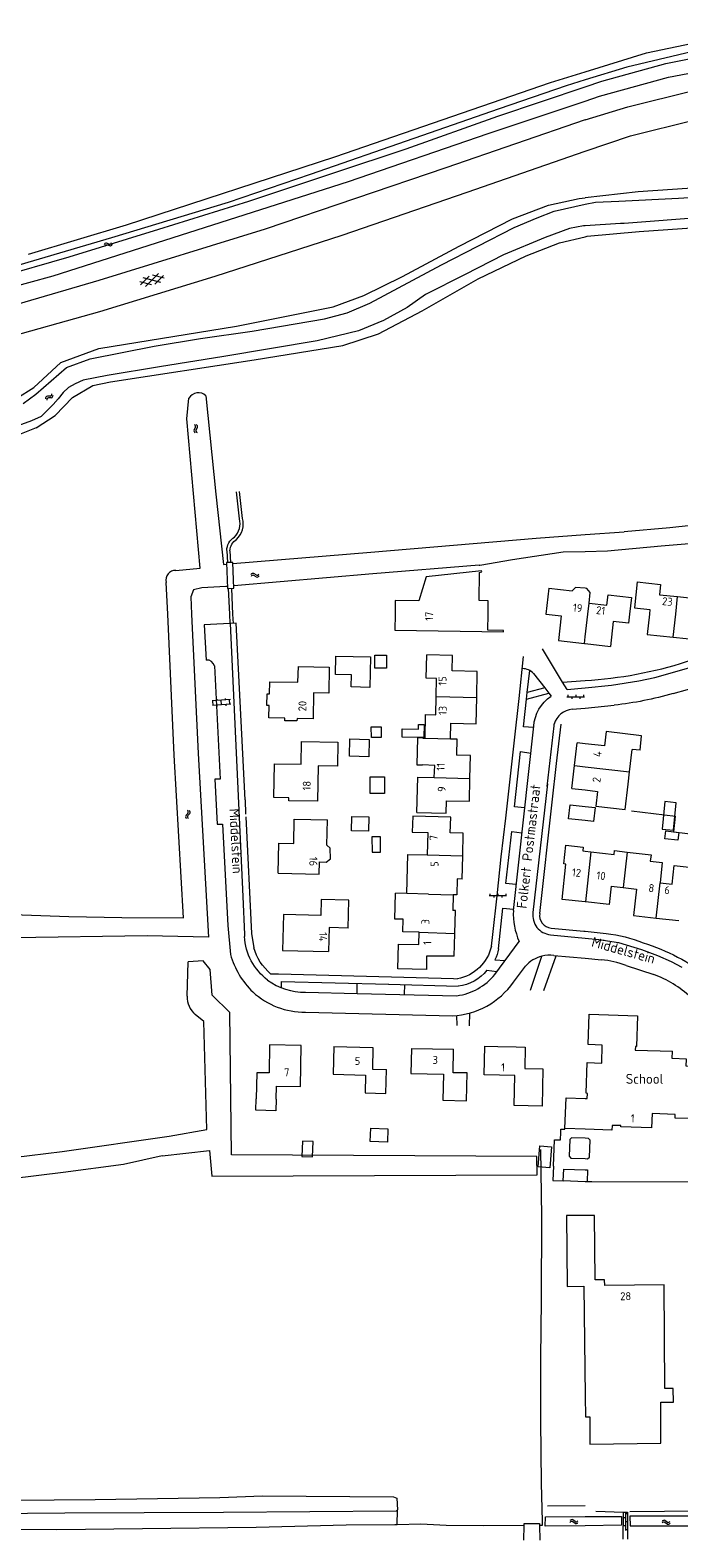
# Model space of a CAD drawing. Header units: metres. Extents: x 157366 to 159470, y 577030 to 578469.
# Tile 25 of 35: x 158861 to 159023, y 577269 to 577646. Entities that reach past the tile are written whole.
import ezdxf

# ---------------------------------------------------------------- set-up
doc = ezdxf.new("R2010")
doc.units = ezdxf.units.M
doc.header["$MEASUREMENT"] = 0
for name, color, linetype, lineweight in [('Gbkn_B01_hoofdgebouw', 1, 'Continuous', 18), ('Gbkn_B02_bijgebouw', 1, 'Continuous', 18), ('Gbkn_B04_kunstwerk', 252, 'Continuous', 18), ('Gbkn_B07_tussenmuur', 252, 'Continuous', 18), ('Gbkn_B11_dakrand', 1, 'Continuous', 18), ('Gbkn_B14_dakrand bijgebouw', 1, 'Continuous', 18), ('Gbkn_S01_gesloten verharding (k)', 252, 'Continuous', 18), ('Gbkn_S02_open verharding', 252, 'Continuous', 18), ('Gbkn_S05_water', 252, 'Continuous', 18), ('Gbkn_T02_raster', 252, 'Continuous', 18), ('Gbkn_T05_schutting', 252, 'Continuous', 18), ('Gbkn_T09_insteek sloot', 252, 'Continuous', 18), ('Gbkn_T20_overige afscheiding', 252, 'Continuous', 18), ('Gbkn_V00_kant verharding', 252, 'Continuous', 18), ('Gbkn_W00_kant water (FD)', 252, 'Continuous', 18), ('Gbkn_Z02_huisnummer', 252, 'Continuous', 18), ('Gbkn_Z06_straatnaam', 7, 'Continuous', 18), ('Gbkn_Z09_functieaanduiding', 252, 'Continuous', 18)]:
    doc.layers.add(name, color=color, linetype=linetype, lineweight=lineweight)
doc.styles.add('NLCS-ISO-M1000-T25', font='NLCS-ISO.ttf', dxfattribs={"height": 2.5})

msp = doc.modelspace()

# ---------------------------------------------------------------- linework, layer by layer
at = {"layer": 'Gbkn_B01_hoofdgebouw', "flags": 128}
for points in [[(158975.63, 577500), (158975.68, 577503.34), (158973.39, 577503.38), (158973.49, 577510.41), (158974.07, 577510.57), (158973.99, 577510.88)], [(158990.85, 577506.46), (158990.13, 577500.01), (158990.19, 577500)], [(158990.85, 577506.46), (158996.71, 577505.81)], [(159013, 577508.05), (159012.34, 577501.56), (159016.21, 577501.17), (159016.09, 577500)], [(159013, 577508.05), (159018.89, 577507.45)], [(159018.89, 577507.45), (159018.62, 577504.86), (159023.16, 577504.4)], [(159023.16, 577504.4), (159027.66, 577503.94), (159028.09, 577508.15)], [(158958.28, 577503.34), (158952.35, 577503.43), (158952.3, 577500)], [(159000.96, 577502.74), (159005.45, 577502.25), (159005.74, 577504.81), (159011.59, 577504.16), (159011.13, 577500)], [(158952.3, 577500), (158952.24, 577495.99)], [(158979.52, 577495.89), (158975.57, 577495.94), (158975.63, 577500)], [(158990.19, 577500), (158994, 577499.58), (158993.3, 577493.35)], [(159011.13, 577500), (159010.87, 577497.71), (159007.01, 577498.14), (159006.33, 577491.91)], [(159016.09, 577500), (159015.57, 577494.92)], [(158952.24, 577495.99), (158979.52, 577495.59), (158979.52, 577495.89)], [(159015.57, 577494.92), (159022.07, 577494.25)], [(158993.3, 577493.35), (158999.81, 577492.63)], [(158999.81, 577492.63), (159000, 577492.61)], [(159000, 577492.61), (159006.33, 577491.91)], [(159022.07, 577494.25), (159028.59, 577493.58)], [(158960.14, 577483.92), (158960.29, 577489.81)], [(158972.93, 577485.63), (158966.6, 577485.78), (158966.69, 577489.66), (158960.29, 577489.81)], [(158920.86, 577483.06), (158927.96, 577482.91), (158928.05, 577486.91), (158935.82, 577486.74), (158935.68, 577480.16), (158931.88, 577480.24), (158931.75, 577473.74)], [(158962.62, 577479.32), (158962.72, 577483.87), (158960.14, 577483.92)], [(158972.79, 577479.11), (158972.93, 577485.63)], [(158920.73, 577477.06), (158920.13, 577477.07), (158920.2, 577480.01), (158920.8, 577480)], [(158920.8, 577480), (158920.86, 577483.06)], [(158924.69, 577473.89), (158920.67, 577473.98), (158920.73, 577477.06)], [(158959.95, 577474.82), (158962.53, 577474.77), (158962.62, 577479.32)], [(158972.65, 577472.53), (158972.79, 577479.11)], [(158927.73, 577473.83), (158927.71, 577473.23), (158924.68, 577473.29), (158924.69, 577473.89)], [(158931.75, 577473.74), (158927.73, 577473.83)], [(158959.82, 577468.92), (158959.95, 577474.82)], [(158966.22, 577468.78), (158966.3, 577472.67), (158972.65, 577472.53)], [(158922.03, 577462.49), (158928.75, 577462.36), (158928.86, 577468.06), (158937.95, 577467.88), (158937.83, 577461.88), (158933.01, 577461.98), (158932.83, 577453.08), (158925.66, 577453.23), (158925.68, 577453.93), (158921.88, 577454)], [(158959.31, 577468.93), (158959.82, 577468.92)], [(158966.22, 577468.78), (158967.81, 577468.74), (158967.72, 577464.67)], [(159014.14, 577469.5), (159005.24, 577470.54), (159004.82, 577466.97), (159000, 577467.53)], [(159013.76, 577465.88), (159014.14, 577469.5)], [(158971.22, 577464.58), (158967.72, 577464.67)], [(158971.09, 577458.83), (158971.22, 577464.58)], [(158997.33, 577462.06), (158998.01, 577467.77)], [(159000, 577467.53), (158998.01, 577467.77)], [(159013.76, 577465.88), (159011.75, 577466.11)], [(158921.88, 577454), (158922.03, 577462.49)], [(158962.15, 577459.03), (158962.27, 577462.07), (158959.15, 577462.19)], [(158996.65, 577456.32), (158997.33, 577462.06)], [(158970.96, 577453.1), (158971.09, 577458.83)], [(159010.01, 577451.03), (159010.79, 577457.35)], [(158957.74, 577450.31), (158957.93, 577456.21)], [(158957.74, 577450.31), (158965.14, 577450.13), (158965.21, 577453.24), (158970.96, 577453.1)], [(158996.65, 577456.32), (159000, 577455.93)], [(159000, 577455.93), (159003.06, 577455.58), (159002.63, 577451.88), (159010.01, 577451.03)], [(158969.41, 577445.11), (158966.17, 577445.2), (158966.29, 577449.08), (158956.73, 577449.35), (158956.61, 577445.36), (158960.54, 577445.24)], [(158923.18, 577442.6), (158926.89, 577442.52), (158927.01, 577448.61)], [(158927.01, 577448.61), (158935.33, 577448.48)], [(158935.2, 577442.07), (158935.33, 577448.48)], [(158923.02, 577435.06), (158923.18, 577442.6)], [(158960.54, 577445.24), (158960.37, 577439.65)], [(158969.27, 577439.41), (158969.41, 577445.11)], [(158995.12, 577437.35), (158994.6, 577437.41), (158995.12, 577442.11), (158999.5, 577441.63), (158999.39, 577440.64), (159000, 577440.57)], [(158923.02, 577435.06), (158933.25, 577434.84), (158933.32, 577437.91)], [(158955.23, 577430), (158955.49, 577439.78), (158960.37, 577439.65)], [(158969.13, 577433.61), (158969.27, 577439.41)], [(159000, 577440.57), (159001.44, 577440.41)], [(159001.44, 577440.41), (159007.25, 577439.77), (159007.35, 577440.72)], [(159007.35, 577440.72), (159010.5, 577440.37)], [(159010.5, 577440.37), (159016.51, 577439.71), (159016.33, 577438.06)], [(159000, 577427.88), (158994.18, 577428.51), (158995.12, 577437.35)], [(159018.8, 577432.65), (159021.82, 577432.32), (159022.34, 577436.99), (159028.33, 577436.33), (159028.08, 577434.1), (159031.32, 577433.74)], [(158969.13, 577433.61), (158967.9, 577433.65), (158967.79, 577429.62), (158966.88, 577429.68)], [(159006.52, 577431.79), (159006.04, 577427.22), (159000.1, 577427.87)], [(159006.52, 577431.79), (159009.51, 577431.45)], [(159009.51, 577431.45), (159012.83, 577431.07)], [(159012.83, 577431.07), (159012.09, 577424.44)], [(158940.72, 577428.29), (158933.8, 577428.48), (158933.69, 577424.47), (158924.32, 577424.73), (158924.07, 577415.7)], [(158940.54, 577421.3), (158940.72, 577428.29)], [(158952.25, 577423.59), (158952.43, 577430.08)], [(158955.23, 577430), (158952.43, 577430.08)], [(158966.88, 577429.68), (158966.77, 577425.75)], [(159000.1, 577427.87), (159000, 577427.88)], [(158954.3, 577423.55), (158952.25, 577423.59)], [(158967.45, 577425.73), (158966.77, 577425.75)], [(158967.3, 577419.99), (158967.45, 577425.73)], [(159012.09, 577424.44), (159017.82, 577423.81)], [(159017.82, 577423.81), (159023.52, 577423.18)], [(158940.54, 577421.3), (158935.8, 577421.42), (158935.65, 577415.41)], [(158953.17, 577417.31), (158958.31, 577417.21), (158958.37, 577420.26)], [(158967.15, 577414.24), (158967.3, 577419.99)], [(158924.07, 577415.7), (158935.65, 577415.41)], [(158953.01, 577411.12), (158953.17, 577417.31)], [(158967.15, 577414.24), (158960.18, 577414.27), (158960.16, 577410.91), (158953.01, 577411.12)], [(159000.53, 577387.61), (159004.13, 577387.48), (159004.29, 577391.99), (159000.7, 577392.12), (159000.97, 577399.78), (159013.15, 577399.35), (159012.88, 577391.64), (159012.58, 577391.65), (159012.55, 577390.76), (159021.87, 577390.43)], [(158920.85, 577392.06), (158920.7, 577385.01), (158917.61, 577385.08), (158917.46, 577378.55)], [(158928.77, 577391.87), (158920.85, 577392.06)], [(158922.5, 577378.44), (158922.57, 577381.71), (158928.56, 577381.59), (158928.77, 577391.87)], [(158936.96, 577391.67), (158936.79, 577384.68), (158944.88, 577384.49), (158944.77, 577379.99)], [(158936.96, 577391.67), (158946.75, 577391.4)], [(158946.75, 577391.4), (158946.63, 577385.92), (158950.12, 577385.84)], [(158956.39, 577391.17), (158956.25, 577384.91), (158964.44, 577384.72), (158964.32, 577378.15)], [(158956.39, 577391.17), (158966.98, 577390.93)], [(158970.22, 577378.03), (158970.36, 577385.01), (158966.86, 577385.08), (158966.98, 577390.93)], [(158974.67, 577384.53), (158974.83, 577391.69), (158978.08, 577391.62), (158982.7, 577391.53), (158984.97, 577391.48)], [(158984.97, 577391.48), (158984.88, 577386.14), (158989.4, 577386.07), (158989.2, 577376.71), (158982.21, 577376.86), (158982.37, 577384.36), (158974.67, 577384.53)], [(159030.74, 577386.51), (159025.32, 577386.71), (159025.39, 577388.49), (159021.8, 577388.64), (159021.87, 577390.43)], [(158944.77, 577379.99), (158949.98, 577379.83), (158950.12, 577385.84)], [(159000.54, 577379.9), (159000.26, 577379.91), (159000.53, 577387.61)], [(159030.74, 577386.51), (159030.45, 577378.82), (159026.84, 577378.95), (159026.65, 577373.56), (159022.55, 577373.7), (159022.58, 577374.6), (159016.79, 577374.82), (159016.65, 577371.22), (159008.96, 577371.5), (159008.97, 577371.8)], [(158964.32, 577378.15), (158970.22, 577378.03)], [(159000, 577370.93), (158994.92, 577371.11), (158995.2, 577378.81), (159000, 577378.63)], [(159000, 577378.63), (159000.49, 577378.61), (159000.54, 577379.9)], [(159008.97, 577371.8), (159006.75, 577371.88), (159006.71, 577370.68), (159000, 577370.93)], [(159000, 577349.27), (158995.34, 577349.32), (158995.48, 577331.51), (158999.63, 577331.56)], [(159000, 577304.03), (159000.07, 577298.82), (159001.17, 577298.79), (159001.14, 577291.97), (159018.98, 577292.27), (159018.99, 577302.52), (159022.13, 577302.52), (159022.09, 577305.93), (159019.96, 577305.91), (159019.77, 577331.93), (159004.9, 577331.76), (159004.88, 577333.18), (159002.52, 577333.15), (159002.34, 577349.25), (159000, 577349.27)], [(158999.63, 577331.56), (159000, 577304.03)]]:
    msp.add_lwpolyline(points, dxfattribs=at)
at = {"layer": 'Gbkn_B02_bijgebouw', "flags": 128}
for points in [[(158995.85, 577448.73), (158996.24, 577452.23)], [(158996.24, 577452.23), (159000, 577451.8)], [(159000, 577451.8), (159002.52, 577451.52), (159002.12, 577448.02), (159000, 577448.26)], [(159000, 577448.26), (158995.85, 577448.73)], [(159023.49, 577445.31), (159023.25, 577443.31), (159019.95, 577443.7), (159020.2, 577445.7), (159023.49, 577445.31)], [(158994.5, 577357.95), (158994.62, 577360.93)], [(158994.62, 577360.93), (159000, 577360.71)], [(159000, 577360.71), (159000.6, 577360.69)], [(159000.6, 577360.69), (159000.49, 577357.7)], [(159000, 577357.72), (158994.5, 577357.95)], [(159000.49, 577357.7), (159000, 577357.72)]]:
    msp.add_lwpolyline(points, dxfattribs=at)
at = {"layer": 'Gbkn_B04_kunstwerk', "flags": 128}
msp.add_lwpolyline([(158910.3, 577506.41), (158911.89, 577506.48), (158911.59, 577512.97), (158909.99, 577512.9), (158910.3, 577506.41)], dxfattribs=at)
at = {"layer": 'Gbkn_B07_tussenmuur', "flags": 128}
for points in [[(159000.65, 577500), (159000.96, 577502.74)], [(159022.69, 577500), (159023.16, 577504.4)], [(159000, 577494.33), (159000.65, 577500)], [(159022.07, 577494.25), (159022.69, 577500)], [(158999.81, 577492.63), (159000, 577494.33)], [(158962.62, 577479.32), (158972.79, 577479.11)], [(158959.82, 577468.92), (158966.22, 577468.78)], [(158997.33, 577462.06), (159000, 577461.75)], [(159000, 577461.75), (159011.13, 577460.45)], [(158962.15, 577459.03), (158971.09, 577458.83)], [(158960.37, 577439.65), (158969.27, 577439.41)], [(159001.44, 577440.41), (159000.1, 577427.87)], [(159010.5, 577440.37), (159009.51, 577431.45)], [(159017.82, 577423.81), (159018.8, 577432.65)], [(158960.67, 577429.85), (158955.23, 577430)], [(158960.67, 577429.85), (158966.88, 577429.68)], [(158958.37, 577420.26), (158967.3, 577419.99)]]:
    msp.add_lwpolyline(points, dxfattribs=at)
at = {"layer": 'Gbkn_B11_dakrand', "flags": 128}
for points in [[(158973.99, 577510.88), (158960.13, 577509.37), (158958.28, 577503.34)], [(159000, 577506.47), (158997.59, 577506.66), (158996.71, 577505.81)], [(159000.96, 577502.74), (159001.21, 577505.39), (159000.38, 577506.44), (159000, 577506.47)], [(158959.31, 577468.93), (158957.95, 577468.96), (158957.78, 577462.22), (158959.15, 577462.19)], [(159011.13, 577460.45), (159011.75, 577466.11)], [(158957.93, 577456.21), (158958.04, 577459.13), (158962.15, 577459.03)], [(159010.79, 577457.35), (159011.13, 577460.45)], [(158933.32, 577437.91), (158935, 577437.87), (158936.1, 577438.69), (158936.06, 577441.33), (158935.2, 577442.07)], [(159016.33, 577438.06), (159019.33, 577437.75), (159018.8, 577432.65)], [(158958.37, 577420.26), (158954.24, 577420.34), (158954.3, 577423.55)], [(158922.5, 577378.44), (158922.44, 577375.53), (158917.41, 577375.65), (158917.46, 577378.55)]]:
    msp.add_lwpolyline(points, dxfattribs=at)
at = {"layer": 'Gbkn_B14_dakrand bijgebouw', "flags": 128}
for points in [[(158946.11, 577489.26), (158945.96, 577481.64), (158941.31, 577481.74), (158941.37, 577484.76), (158937.33, 577484.84), (158937.42, 577489.44), (158946.11, 577489.26)], [(158950.19, 577489.68), (158950.17, 577486.45), (158947.22, 577486.47), (158947.24, 577489.7), (158950.19, 577489.68)], [(158959.55, 577469.11), (158954.11, 577469.14), (158954.12, 577471.21), (158958.15, 577471.19), (158958.16, 577472.32), (158959.57, 577472.31), (158959.55, 577469.11)], [(158945.8, 577468.59), (158945.69, 577464.26), (158940.88, 577464.38), (158940.98, 577468.71), (158945.8, 577468.59)], [(158948.83, 577469.08), (158946.36, 577469.06), (158946.35, 577471.78), (158948.82, 577471.79), (158948.83, 577469.08)], [(158949.64, 577455.03), (158946.05, 577455.03), (158946.04, 577459.19), (158949.64, 577459.19), (158949.64, 577455.03)], [(159019.34, 577446.11), (159022.17, 577445.85), (159022.79, 577452.74), (159019.96, 577453), (159019.34, 577446.11)], [(158945.71, 577449.19), (158945.63, 577445.63), (158941.38, 577445.72), (158941.46, 577449.28), (158945.71, 577449.19)], [(158946.55, 577440.32), (158948.68, 577440.36), (158948.62, 577444.2), (158946.49, 577444.16), (158946.55, 577440.32)], [(158950.51, 577370.98), (158950.39, 577367.66), (158946.09, 577367.82), (158946.22, 577371.14), (158950.51, 577370.98)], [(158931.74, 577367.81), (158929.06, 577367.92), (158928.91, 577364.08), (158931.59, 577363.97), (158931.74, 577367.81)], [(158988.65, 577366.78), (158991.58, 577366.52), (158991.12, 577361.25), (158988.18, 577361.51), (158988.65, 577366.78)]]:
    msp.add_lwpolyline(points, dxfattribs=at)
at = {"layer": 'Gbkn_S01_gesloten verharding (k)'}
for points in [[(158889.71, 577582.09), (158892.95, 577585.35)], [(158891.21, 577582.5), (158888.26, 577583.28)], [(158888.46, 577582.55), (158890.61, 577584.71)], [(158893.55, 577583.13), (158889.11, 577584.31)], [(158894.4, 577584.16), (158891.44, 577584.94)], [(158892.05, 577582.72), (158894.2, 577584.88)]]:
    msp.add_lwpolyline(points, dxfattribs=at)
at = {"layer": 'Gbkn_S02_open verharding'}
for points in [[(158995.61, 577479.79), (158995.61, 577479.29)], [(158997.61, 577479.79), (158997.61, 577479.29)], [(158999.61, 577479.79), (158999.61, 577479.29)], [(158911.01, 577478.63), (158906.43, 577478.28)], [(158911.1, 577477.44), (158906.52, 577477.09)], [(158906.72, 577477.1), (158906.62, 577478.3)], [(158907.67, 577478.38), (158907.65, 577478.68)], [(158907.69, 577476.88), (158907.66, 577477.18)], [(158908.81, 577477.26), (158908.72, 577478.46)], [(158909.76, 577478.54), (158909.74, 577478.84)], [(158909.98, 577477.05), (158909.96, 577477.35)], [(158910.9, 577477.42), (158910.81, 577478.62)], [(158995.41, 577479.29), (158999.82, 577479.29)], [(158996.61, 577479.29), (158996.61, 577478.79)], [(158998.61, 577479.29), (158998.61, 577478.79)], [(158975.89, 577429.44), (158980.29, 577429.44)], [(158976.09, 577429.94), (158976.09, 577429.44)], [(158977.09, 577429.44), (158977.09, 577428.94)], [(158978.09, 577429.94), (158978.09, 577429.44)], [(158979.09, 577429.44), (158979.09, 577428.94)], [(158980.09, 577429.94), (158980.09, 577429.44)], [(159010.08, 577273.52), (159009.58, 577273.52)], [(159010.07, 577274.72), (159010.1, 577270.32)], [(159010.57, 577274.53), (159010.07, 577274.52)], [(159010.58, 577272.53), (159010.08, 577272.52)], [(159010.09, 577271.52), (159009.59, 577271.52)], [(159010.59, 577270.53), (159010.09, 577270.52)]]:
    msp.add_lwpolyline(points, dxfattribs=at)
at = {"layer": 'Gbkn_S05_water'}
for points in [[(158879.94, 577592.95, 0.417728), (158879.31, 577592.55)], [(158880.58, 577592.74, 0.417728), (158881.22, 577593.15)], [(158880.09, 577592.49, 0.417728), (158879.45, 577592.09)], [(158880.73, 577592.29, 0.417728), (158881.36, 577592.69)], [(158865.77, 577554.62, 0.417728), (158866.23, 577555.22)], [(158865.1, 577554.59, 0.417728), (158864.65, 577553.99)], [(158865.4, 577554.21, 0.417728), (158864.94, 577553.61)], [(158866.07, 577554.24, 0.417728), (158866.52, 577554.84)], [(158902.24, 577546.75, 0.417728), (158901.99, 577547.46)], [(158902.72, 577546.8, 0.417728), (158902.46, 577547.5)], [(158901.91, 577546.17, 0.417728), (158902.17, 577545.46)], [(158902.39, 577546.21, 0.417728), (158902.64, 577545.51)], [(158916.85, 577510.15, 0.417728), (158916.14, 577509.89)], [(158916.89, 577509.67, 0.417728), (158916.19, 577509.41)], [(158917.43, 577509.82, 0.417728), (158918.14, 577510.07)], [(158917.48, 577509.34, 0.417728), (158918.18, 577509.6)], [(158899.88, 577449.58, 0.417728), (158899.98, 577448.83)], [(158900.34, 577450.07, 0.417728), (158900.24, 577450.82)], [(158900.36, 577449.52, 0.417728), (158900.45, 577448.77)], [(158900.81, 577450.01, 0.417728), (158900.72, 577450.75)], [(158996.91, 577273, 0.417728), (158996.18, 577272.81)], [(158996.91, 577272.52, 0.417728), (158996.18, 577272.33)], [(158997.45, 577272.13, 0.417728), (158998.18, 577272.32)], [(158997.46, 577272.61, 0.417728), (158998.18, 577272.8)], [(159020.01, 577272.83, 0.417728), (159019.28, 577272.64)], [(159020.01, 577272.35, 0.417728), (159019.28, 577272.16)], [(159020.56, 577272.45, 0.417728), (159021.28, 577272.64)], [(159020.56, 577271.97, 0.417728), (159021.28, 577272.16)]]:
    msp.add_lwpolyline(points, format="xyb", dxfattribs=at)
for points in [[(158880.58, 577592.74), (158879.94, 577592.95)], [(158880.73, 577592.29), (158880.09, 577592.49)], [(158865.77, 577554.62), (158865.1, 577554.59)], [(158866.07, 577554.24), (158865.4, 577554.21)], [(158901.91, 577546.17), (158902.24, 577546.75)], [(158902.39, 577546.21), (158902.72, 577546.79)], [(158917.43, 577509.82), (158916.85, 577510.15)], [(158917.48, 577509.34), (158916.89, 577509.67)], [(158899.88, 577449.58), (158900.34, 577450.07)], [(158900.36, 577449.52), (158900.81, 577450.01)], [(158997.46, 577272.61), (158996.91, 577273)], [(158997.45, 577272.13), (158996.91, 577272.52)], [(159020.56, 577272.45), (159020.01, 577272.83)], [(159020.56, 577271.97), (159020.01, 577272.35)]]:
    msp.add_lwpolyline(points, dxfattribs=at)
at = {"layer": 'Gbkn_T02_raster', "flags": 128}
for points in [[(159011.65, 577450.68), (159022.66, 577449.4)], [(159022.24, 577445.46), (159022.66, 577449.4)]]:
    msp.add_lwpolyline(points, dxfattribs=at)
at = {"layer": 'Gbkn_T05_schutting', "flags": 128}
msp.add_lwpolyline([(159022.24, 577445.46), (159029.08, 577444.64), (159038.15, 577443.61), (159046.99, 577442.61)], dxfattribs=at)
at = {"layer": 'Gbkn_T09_insteek sloot'}
msp.add_line((158857.48, 577554.14), (158861.74, 577556.83), dxfattribs=at)
at = {"layer": 'Gbkn_T09_insteek sloot', "flags": 128}
for points in [[(159015.38, 577640.68), (159039.81, 577645.77)], [(159000, 577635.93), (159015.38, 577640.68)], [(159020.88, 577634.54), (159049.46, 577639.99)], [(158991.3, 577633.24), (159000, 577635.93)], [(159003.55, 577629.76), (159020.88, 577634.54)], [(158937.18, 577614.57), (158991.3, 577633.24)], [(158975.67, 577620.44), (159000, 577628.57)], [(158975.67, 577620.44), (159000, 577628.57)], [(159000, 577628.57), (159003.55, 577629.76)], [(159000, 577628.57), (159003.55, 577629.76)], [(158940.59, 577608.43), (158975.67, 577620.44)], [(159181.43, 577601.65), (159202.55, 577593.78), (159229.21, 577584.77), (159231.54, 577591.22), (159205.48, 577600.57), (159166.7, 577613.56), (159160.03, 577615.33), (159150.89, 577615.47), (159148.6, 577616.16), (159143.29, 577618.99), (159140.53, 577619.49), (159137.55, 577619), (159129.4, 577615.47), (159122.22, 577613.91), (159100, 577612.24), (159099.44, 577612.2), (159071.93, 577610.18), (159039.11, 577607.61), (159013.31, 577605.79), (159000, 577604.35)], [(158884.98, 577597.53), (158937.18, 577614.57)], [(158866.57, 577584.78), (158940.59, 577608.43)], [(159000, 577594.59), (159000.51, 577594.71), (159013.5, 577595.87), (159039.84, 577597.73), (159072.49, 577600.41), (159100, 577602.08), (159100.05, 577602.08), (159123.21, 577604.09), (159131.88, 577605.09), (159142.21, 577607), (159159.97, 577608.74), (159171.58, 577605.04)], [(158912.51, 577572.19), (158936.81, 577576.97), (158944.49, 577579.81), (158954.2, 577584.61), (158968.39, 577592.17), (158981.75, 577599.04), (158990.82, 577602.48), (158998.45, 577604.18), (159000, 577604.35)], [(158860.4, 577590.18), (158884.98, 577597.53)], [(158916.93, 577563.75), (158939.18, 577567.29), (158948.15, 577570.22), (158959.11, 577576.04), (158973.15, 577584.04), (158985.16, 577589.77), (158993.56, 577593.02), (159000, 577594.58)], [(158835.95, 577576.45), (158866.57, 577584.78)], [(158878.03, 577566.59), (158912.51, 577572.19)], [(158868.47, 577563.08), (158878.03, 577566.59)], [(158861.74, 577556.83), (158868.47, 577563.08)], [(158880.9, 577558.24), (158916.93, 577563.75)], [(158871.38, 577554.28), (158876.46, 577557.28)], [(158876.46, 577557.28), (158880.9, 577558.24)], [(158867.09, 577549.76), (158871.38, 577554.28)], [(158897.33, 577510.93), (158903.4, 577511.54), (158900.06, 577548.97), (158900.6, 577554.12)], [(158904.87, 577554.74), (158907.35, 577530.1), (158909.28, 577512.46), (158910.01, 577512.52)], [(158862.25, 577546.67), (158867.09, 577549.76)], [(158862.25, 577546.67), (158855.22, 577543.84), (158826.76, 577538.4), (158790.83, 577531.35), (158768.35, 577529.01), (158755.48, 577528.06), (158738.37, 577523.43), (158734.34, 577521.81)], [(159026.61, 577522.2), (159021.19, 577521.61), (159009.73, 577520.59)], [(158911.6, 577512.65), (158946.23, 577515.51), (158987.73, 577519.07), (159000, 577519.92)], [(159000, 577519.92), (159009.73, 577520.59)], [(159000, 577515.73), (159005.61, 577515.89), (159019.05, 577517.07), (159034, 577518.38), (159040.97, 577518.99), (159052.43, 577517.98), (159071.84, 577515.63), (159077.32, 577515.15), (159078.67, 577515.63)], [(158973.42, 577512.25), (158973.53, 577512.27), (158981.8, 577513.72), (158994.49, 577515.57), (159000, 577515.73)], [(158973.42, 577512.25), (158946.77, 577510.06), (158911.87, 577507.05)], [(158895.29, 577500), (158894.92, 577507.95)], [(158910.27, 577506.91), (158909.9, 577506.88), (158903.8, 577506.55), (158901.79, 577506.12), (158901.06, 577504.29), (158901.27, 577500)], [(158883.76, 577423.94), (158899.25, 577423.86), (158896.94, 577464.62), (158895.29, 577500)], [(158901.27, 577500), (158902.92, 577465.08), (158905.54, 577419.07), (158890.1, 577419.36)], [(158748.14, 577425.99), (158748.29, 577425.91), (158749.83, 577425.85), (158755.52, 577426.14), (158762.89, 577425.81), (158779.19, 577426.13), (158803.07, 577426.06), (158818.73, 577425.88), (158840.09, 577425.3), (158870.45, 577424.25), (158883.76, 577423.94)], [(158890.1, 577419.36), (158856.63, 577418.83)], [(158893.86, 577364.23), (158905.79, 577365.56), (158906.36, 577359.15), (158987.97, 577359.48), (158987.86, 577364.11), (158911.32, 577364.49), (158910.83, 577400.18), (158906.42, 577404.54), (158905.91, 577410.96), (158904.16, 577413.07), (158900.41, 577412.84)], [(158900.14, 577404.22), (158900.41, 577412.84)], [(158895.61, 577369.2), (158905.12, 577370.84), (158904.35, 577397.9), (158902.2, 577399.67)], [(158690.67, 577350.64), (158700.3, 577351.52), (158709.95, 577352.57), (158720.72, 577353.25), (158745.12, 577356.01), (158751.25, 577356.62), (158766.74, 577357.35), (158775.28, 577358.23), (158790.96, 577359.06), (158819.85, 577361.25), (158856.53, 577363.81), (158868.83, 577365.3), (158895.61, 577369.2)], [(158893.86, 577364.23), (158884.23, 577362.07), (158869.05, 577360.09), (158843.26, 577356.9), (158813.48, 577355.17), (158782.39, 577353.28), (158780.83, 577352.99), (158780.12, 577352.05), (158780.22, 577347.81), (158781.42, 577337.67), (158783.27, 577321.51), (158782.94, 577320.88), (158782.43, 577320.42), (158778.39, 577320.4), (158777.94, 577320.67)], [(158952.93, 577275.51), (158952.62, 577275.16), (158909.24, 577274.85), (158869.5, 577274.67), (158831.84, 577274.38)], [(158846.18, 577277.88), (158877.06, 577278.1), (158908.33, 577278.59), (158919.05, 577279.07), (158951.88, 577278.74), (158952.72, 577278.48), (158952.93, 577275.51)]]:
    msp.add_lwpolyline(points, dxfattribs=at)
at = {"layer": 'Gbkn_T09_insteek sloot'}
for points in [[(158904.87, 577554.74, 0.464033), (158900.6, 577554.12)], [(158897.33, 577510.93, 0.51142), (158894.92, 577507.95)], [(158900.14, 577404.22, 0.23082), (158902.2, 577399.67)]]:
    msp.add_lwpolyline(points, format="xyb", dxfattribs=at)
at = {"layer": 'Gbkn_T20_overige afscheiding', "flags": 128}
for points in [[(158988.78, 577365.81), (158989.03, 577349.02)], [(158989.03, 577349.02), (158988.96, 577328.08), (158988.8, 577313.51), (158988.76, 577297.85), (158988.93, 577282.18), (158989.23, 577272.6), (158989.23, 577271.6), (158988.52, 577271.6)], [(158952.86, 577271.78), (158952.93, 577275.51)], [(158990.52, 577276.52), (159000, 577276.63)], [(158984.67, 577271.57), (158974.52, 577271.49), (158965.12, 577271.6), (158958.73, 577271.93), (158952.86, 577271.78), (158952.23, 577271.76), (158940.08, 577271.64), (158917.48, 577271.11), (158888.92, 577270.78), (158867.5, 577270.51), (158846.64, 577270.65)], [(159002.65, 577275.2), (159009.59, 577274.94)], [(159011.19, 577275.12), (159037.27, 577275.32)]]:
    msp.add_lwpolyline(points, dxfattribs=at)
at = {"layer": 'Gbkn_V00_kant verharding'}
for p, q in [((159000, 577623.9), (158965.02, 577611.81)), ((158970.42, 577605.77), (159000, 577615.98)), ((158965.02, 577611.81), (158919.72, 577596.47)), ((158939.03, 577594.95), (158970.42, 577605.77)), ((158919.72, 577596.47), (158877.97, 577583.61)), ((158907.17, 577584.67), (158939.03, 577594.95)), ((158877.97, 577583.61), (158852.44, 577576.15)), ((158878.27, 577575.84), (158907.17, 577584.67)), ((158832.63, 577563.04), (158878.27, 577575.84))]:
    msp.add_line(p, q, dxfattribs=at)
at = {"layer": 'Gbkn_V00_kant verharding', "flags": 128}
for points in [[(159000, 577623.9), (159010.71, 577627.14), (159027.13, 577631.18), (159036.31, 577632.96), (159048.11, 577635.01), (159060.51, 577636.41), (159072.42, 577637.54), (159083.87, 577637.96), (159096.39, 577638.14), (159107.79, 577637.75), (159118.82, 577637.01), (159131.58, 577635.66), (159140.82, 577634.31), (159152.97, 577632.03), (159169.61, 577628.28), (159185.07, 577623.71), (159200, 577618.62), (159227.91, 577609.07), (159279.83, 577590.89), (159318.87, 577577.72)], [(159000, 577615.98), (159011.4, 577619.83), (159027.5, 577623.9), (159044.34, 577627.01), (159062.96, 577629.57), (159080.68, 577630.65), (159098.45, 577630.75), (159113.19, 577630.26), (159129.48, 577628.71), (159143.47, 577626.39), (159158.3, 577623.16), (159174.72, 577618.9), (159208.52, 577607.93), (159239.26, 577597.11), (159282.51, 577582.38), (159315.55, 577570.86)], [(158913.26, 577523.9), (158912.52, 577530.66)], [(158914.06, 577523.99), (158913.32, 577530.75)], [(158910.1, 577515.84), (158910.24, 577512.91)], [(158910.9, 577515.88), (158911.04, 577512.95)], [(158910.84, 577500), (158910.54, 577506.42)], [(158911.64, 577500), (158911.34, 577506.45)], [(158910.95, 577497.63), (158910.84, 577500)], [(158911.75, 577497.67), (158911.64, 577500)], [(158912.47, 577497.71), (158904.42, 577497.29), (158904.95, 577488.49)], [(158910.95, 577497.63), (158914.14, 577429.2), (158914.53, 577419.68)], [(158913.85, 577469.95), (158912.47, 577497.71)], [(158994.31, 577482.97), (158989.25, 577491.3)], [(158907.01, 577487.02), (158908.48, 577458.65)], [(158976.47, 577416.81), (158976.81, 577419.71), (158977.88, 577429.4), (158978.96, 577439.14), (158980.05, 577448.82), (158981.17, 577458.61), (158982.27, 577468.38), (158983.42, 577478.88), (158984.54, 577489.34)], [(159000, 577481.54), (159006.58, 577482.21), (159013.49, 577483.29), (159017.43, 577484.13), (159026.56, 577486.71), (159031.54, 577487.65), (159034.5, 577487.91), (159037.48, 577488.08)], [(158985.46, 577480.33), (158986.08, 577485.87)], [(158987.05, 577485.14), (158989.84, 577481.52)], [(158994.31, 577482.97), (159000, 577483.35)], [(159000, 577483.35), (159001.61, 577483.46)], [(158985.28, 577478.69), (158985.46, 577480.33)], [(158985.28, 577478.69), (158990.87, 577480.19)], [(158989.84, 577481.52), (158985.46, 577480.33)], [(158989.84, 577481.52), (158990.87, 577480.19)], [(158990.87, 577480.19), (158991.47, 577479.41)], [(158995.46, 577481.08), (158994.31, 577482.97)], [(158995.46, 577481.08), (159000, 577481.54)], [(159022.03, 577480.14), (159029.24, 577482.09), (159035.22, 577483.08)], [(158987, 577471.59), (158984.51, 577471.75), (158985.28, 577478.69)], [(158996.76, 577476.15), (159000, 577476.47)], [(159000, 577476.47), (159007.3, 577477.2)], [(158981.98, 577425.72), (158987.09, 577471.9)], [(158988.58, 577424.98), (158991.7, 577452.86), (158992.84, 577462.59), (158993.98, 577472.4)], [(158990.46, 577456.78), (158992.19, 577471.98)], [(158992.19, 577471.98), (158992.25, 577472.52)], [(158914.67, 577453.45), (158913.85, 577469.95)], [(158984.76, 577451.44), (158982.23, 577451.68), (158983.79, 577465.54), (158986.39, 577465.18)], [(158907.07, 577458.67), (158907.66, 577447.38)], [(158908.48, 577458.65), (158907.07, 577458.67)], [(158990.54, 577457.47), (158986.9, 577425.22)], [(158914.67, 577453.45), (158914.83, 577449.89)], [(158914.86, 577449.21), (158916.27, 577419.94), (158916.89, 577416.38)], [(158907.66, 577447.38), (158909.06, 577447.35)], [(158909.06, 577447.35), (158910.37, 577421.99)], [(158982.59, 577432.21), (158980.08, 577432.5), (158981.56, 577445.52), (158984.13, 577445.18)], [(158978.23, 577416.09), (158979.38, 577426.34), (158982.01, 577426.02)], [(158910.37, 577421.99), (158911.04, 577414.7)], [(158991.27, 577419.64), (159000, 577418.8)], [(158991.44, 577421.33), (158999.62, 577420.55), (159000, 577420.51)], [(159000, 577420.51), (159005.29, 577419.96)], [(158977.33, 577409.71), (158983.43, 577417.98)], [(159000, 577418.8), (159003.44, 577418.47), (159008.39, 577417.71), (159014.11, 577415.98), (159018.12, 577414.45), (159021.57, 577412.9), (159024.23, 577411.49)], [(158977.32, 577413.36), (158979.91, 577413.23)], [(158981.99, 577407.74), (158985.03, 577411.77)], [(158986.28, 577405.74), (158989.11, 577414.26)], [(158989.65, 577405.69), (158992.7, 577414.39)], [(158992.14, 577414.44), (159000, 577413.75)], [(159000, 577413.75), (159004.06, 577413.39)], [(159010.26, 577411.97), (159017.2, 577409.68)], [(158921.1, 577409.88), (158923.02, 577409.85)], [(158923.03, 577409.85), (158945.12, 577409.24), (158966.95, 577408.64), (158967.95, 577408.63)], [(158923.82, 577406.41), (158923.86, 577407.95), (158950.72, 577407.27)], [(158975.35, 577410.79), (158977.83, 577410.43)], [(158929.83, 577405.22), (158942.77, 577404.93)], [(158942.77, 577404.93), (158942.83, 577407.47)], [(158942.77, 577404.93), (158967.81, 577404.37)], [(158950.7, 577407.24), (158968.17, 577406.79)], [(158954.69, 577404.66), (158954.75, 577407.14)], [(158929.82, 577400.22), (158966.75, 577399.32)], [(158970.95, 577396.85), (158971.03, 577400.03)], [(158967.72, 577399.4), (158967.78, 577396.88)], [(158993.81, 577368.25), (158993.88, 577370.06)], [(158993.88, 577370.06), (158993.9, 577370.96)], [(158993.9, 577370.96), (158994.91, 577370.93)], [(158994.91, 577370.93), (158994.92, 577371.11)], [(158992.04, 577361.68), (158992.3, 577368.28)], [(158992.3, 577368.28), (158993.81, 577368.25)], [(158996.14, 577368.37), (158995.96, 577364.14)], [(158996.56, 577368.77), (158996.14, 577368.37)], [(159000, 577368.64), (158996.56, 577368.77)], [(159000.83, 577368.6), (159000, 577368.64)], [(159001.24, 577368.18), (159000.83, 577368.6)], [(159001.06, 577363.92), (159001.24, 577368.18)], [(158995.96, 577364.14), (158996.37, 577363.68)], [(158996.37, 577363.68), (159000, 577363.54)], [(159000, 577363.54), (159000.61, 577363.51)], [(159000.61, 577363.51), (159001.06, 577363.92)], [(158992.04, 577361.68), (158991.89, 577358.05)], [(158991.89, 577358.05), (158994.5, 577357.95)], [(159001.64, 577357.71), (159000.49, 577357.7)], [(159042.83, 577357.67), (159001.64, 577357.71)], [(158984.64, 577267.91), (158984.67, 577271.57), (158984.68, 577272.13), (158988.5, 577272.13), (158988.52, 577271.6), (158988.62, 577267.92)], [(159009.56, 577268.14), (159009.59, 577274.96), (159010.58, 577274.97), (159010.58, 577268.16)]]:
    msp.add_lwpolyline(points, dxfattribs=at)
at = {"layer": 'Gbkn_V00_kant verharding'}
for points in [[(158912.01, 577519.29, 0.276342), (158913.26, 577523.9)], [(158912.56, 577518.72, 0.271266), (158914.06, 577523.99)], [(158907.01, 577487.02, 0.36043), (158904.95, 577488.49)], [(159001.61, 577483.46, 0.061759), (159026.96, 577488.6)], [(158987.05, 577485.14, 0.187818), (158984.28, 577486.35)], [(158996.76, 577476.15, 0.312239), (158992.23, 577472.43)], [(158981.98, 577425.72, 0.11485), (158983.43, 577417.98)], [(158986.9, 577425.22, 0.426531), (158991.27, 577419.64)], [(158988.58, 577424.98, 0.426429), (158991.44, 577421.33)], [(158914.52, 577419.64, 0.011477), (158914.54, 577419.2)], [(158911.04, 577414.7, 0.132947), (158916.64, 577405.3)], [(158989.11, 577414.26, 0.150744), (158985.03, 577411.77)], [(158992.14, 577414.44, 0.094141), (158989.11, 577414.26)], [(159010.26, 577411.97, 0.050342), (159004.06, 577413.39)], [(158920.33, 577408.27, 0.162741), (158929.83, 577405.22)], [(158966.75, 577399.32, 0.228584), (158981.99, 577407.74)], [(158967.81, 577404.37, 0.193273), (158977.33, 577409.71)], [(159026.44, 577404.03, 0.098306), (159017.2, 577409.68)], [(158916.64, 577405.3, 0.188614), (158929.82, 577400.22)]]:
    msp.add_lwpolyline(points, format="xyb", dxfattribs=at)
at = {"layer": 'Gbkn_V00_kant verharding', "extrusion": (0, 0, -1)}
for points in [[(-158910.1, 577515.9, 0.255785), (-158912.01, 577519.29)], [(-158910.9, 577515.88, 0.262754), (-158912.56, 577518.72)], [(-158987.09, 577471.9, 0.236495), (-158991.47, 577479.41)], [(-159022.03, 577480.14, 0.047625), (-159007.3, 577477.2)], [(-158920.33, 577408.27, 0.21717), (-158914.54, 577419.2)], [(-159005.28, 577419.97, 0.062596), (-159014.54, 577417.63)], [(-158921.1, 577409.88, 0.151676), (-158916.89, 577416.38)], [(-158976.47, 577416.81, 0.303305), (-158967.95, 577408.63)], [(-158978.23, 577416.09, 0.091724), (-158977.32, 577413.36)], [(-159014.54, 577417.63, 0.090666), (-159031.01, 577408.97)], [(-158975.35, 577410.79, 0.21201), (-158968.17, 577406.79)]]:
    msp.add_lwpolyline(points, format="xyb", dxfattribs=at)
at = {"layer": 'Gbkn_W00_kant water (FD)'}
for p, q in [((158978.06, 577624.76), (159000, 577632.14)), ((158995.2, 577632.42), (158978.43, 577626.62)), ((159000, 577633.88), (158995.2, 577632.42)), ((158955.1, 577616.63), (158978.06, 577624.76)), ((158978.43, 577626.62), (158957, 577619.2)), ((158957, 577619.2), (158931.03, 577610.16)), ((158937.22, 577610.71), (158955.1, 577616.63)), ((158931.03, 577610.16), (158910.47, 577603.16)), ((158915.59, 577603.52), (158937.22, 577610.71)), ((158910.47, 577603.16), (158881.2, 577594.28)), ((158893.09, 577596.45), (158915.59, 577603.52)), ((158987.93, 577599.34), (158992.2, 577600.97)), ((158992.2, 577600.97), (158997.39, 577602.19)), ((158997.39, 577602.19), (159000, 577602.72)), ((158963.94, 577587.5), (158982.2, 577596.85)), ((158982.2, 577596.85), (158987.93, 577599.34)), ((158881.2, 577594.28), (158856.51, 577587.04)), ((158870.56, 577589.5), (158893.09, 577596.45)), ((158850.73, 577583.87), (158870.56, 577589.5)), ((158945.96, 577577.91), (158963.94, 577587.5)), ((158940.29, 577575.49), (158945.96, 577577.91)), ((158916.48, 577570.91), (158934.63, 577573.98)), ((158934.63, 577573.98), (158940.29, 577575.49)), ((158903.52, 577569.06), (158916.48, 577570.91)), ((158875.87, 577563.97), (158891.88, 577567.14)), ((158891.88, 577567.14), (158903.52, 577569.06)), ((158869.92, 577561.84), (158875.87, 577563.97)), ((158862.17, 577555.1), (158869.92, 577561.84)), ((158859.01, 577552.81), (158862.17, 577555.1)), ((158869.06, 577555.57), (158867.84, 577553.91)), ((158866.59, 577552.5), (158863.52, 577549.54)), ((158867.84, 577553.91), (158866.59, 577552.5)), ((158861.1, 577548.41), (158856.8, 577546.81)), ((158863.52, 577549.54), (158861.1, 577548.41))]:
    msp.add_line(p, q, dxfattribs=at)
at = {"layer": 'Gbkn_W00_kant water (FD)', "flags": 128}
for points in [[(159000, 577632.14), (159004.17, 577633.54), (159020.2, 577638.02), (159042.99, 577642.46), (159053.76, 577643.99), (159070.41, 577645.67), (159082.5, 577646.19), (159096.09, 577646.34), (159107.34, 577645.75), (159124.88, 577644.22), (159141.85, 577641.96)], [(159050.7, 577644.97), (159041.22, 577643.76), (159026.65, 577640.93), (159010.47, 577637.06), (159000, 577633.88)], [(159000, 577602.72), (159002.57, 577603.23), (159008.42, 577603.51), (159023.36, 577604.22), (159047.3, 577605.78), (159063.85, 577607.09), (159090.14, 577609.33)], [(159000, 577597.3), (158999.6, 577597.27), (158996.03, 577596.66), (158989.94, 577594.39), (158979.48, 577590.05), (158969.86, 577585.09), (158959.93, 577580.06), (158955.38, 577576.82), (158949.44, 577573.58), (158943.14, 577571.02), (158932.78, 577568.48), (158909.38, 577564.57), (158893.26, 577561.93), (158880.09, 577559.83), (158874.1, 577558.64), (158872.07, 577557.69), (158870.42, 577556.8), (158869.06, 577555.57)], [(159030.31, 577599.44), (159009.77, 577597.92), (159008.82, 577597.85), (159000, 577597.3)], [(159000, 577271.54), (158989.96, 577271.44), (158990.06, 577273.79), (159000, 577273.84)], [(159009.07, 577273.89), (159009.1, 577271.64), (159000, 577271.54)], [(159000, 577273.84), (159009.07, 577273.89)], [(159011.21, 577273.9), (159011.31, 577271.48), (159034.24, 577271.5), (159034.46, 577273.93), (159011.21, 577273.9)]]:
    msp.add_lwpolyline(points, dxfattribs=at)

# ---------------------------------------------------------------- texts
at = {"layer": 'Gbkn_Z02_huisnummer', "style": 'NLCS-ISO-M1000-T25'}
for s, rotation, p in [('19', 353.6851, (158996.82, 577500.68)), ('23', 354.2039, (159019.2, 577502.29)), ('17', 89.1406, (158961.85, 577498.29)), ('21', 353.6851, (159002.67, 577500.04)), ('15', 88.797, (158965.18, 577482.07)), ('20', 88.797, (158930.04, 577475.62)), ('13', 88.797, (158965.24, 577474.67)), ('4', 83.337, (159003.98, 577464.12)), ('11', 87.9362, (158964.72, 577460.71)), ('18', 88.8542, (158931.13, 577455.79)), ('9', 87.9362, (158964.98, 577455.4)), ('2', 83.337, (159003.78, 577457.71)), ('7', 88.3389, (158962.98, 577443.25)), ('16', 268.797, (158930.84, 577439.2)), ('5', 88.3389, (158963.19, 577436.64)), ('12', 353.799, (158996.59, 577434.33)), ('10', 353.856, (159002.75, 577433.56)), ('8', 353.6851, (159015.77, 577430.42)), ('6', 353.6851, (159019.77, 577429.91)), ('3', 88.9115, (158960.9, 577422.21)), ('14', 268.5106, (158933.27, 577420.35)), ('1', 88.9115, (158961.39, 577417.11)), ('5', 358.6252, (158942.17, 577387.05)), ('3', 358.7397, (158961.7, 577387.28)), ('7', 358.8542, (158924.44, 577384.17)), ('1', 358.7397, (158978.89, 577385.43)), ('1', 357.9362, (159011.39, 577372.66)), ('28', 0.6302, (159008.79, 577328.05))]:
    msp.add_text(s, height=2, rotation=rotation, dxfattribs=at).set_placement(p)
at = {"layer": 'Gbkn_Z06_straatnaam', "style": 'NLCS-ISO-M1000-T25'}
for s, rotation, p in [('Folkert Postmastraat', 83.5143, (158985.28, 577426.11)), ('Middelstein', 272.9797, (158910.74, 577451.22)), ('Middelstein', 344.2827, (159001.4, 577416.77))]:
    msp.add_text(s, height=2.5, rotation=rotation, dxfattribs=at).set_placement(p)
at = {"layer": 'Gbkn_Z09_functieaanduiding', "style": 'NLCS-ISO-M1000-T25'}
msp.add_text('School', height=2.5, dxfattribs=at).set_placement((159010.17, 577382.28))

doc.saveas('drawing.dxf')
